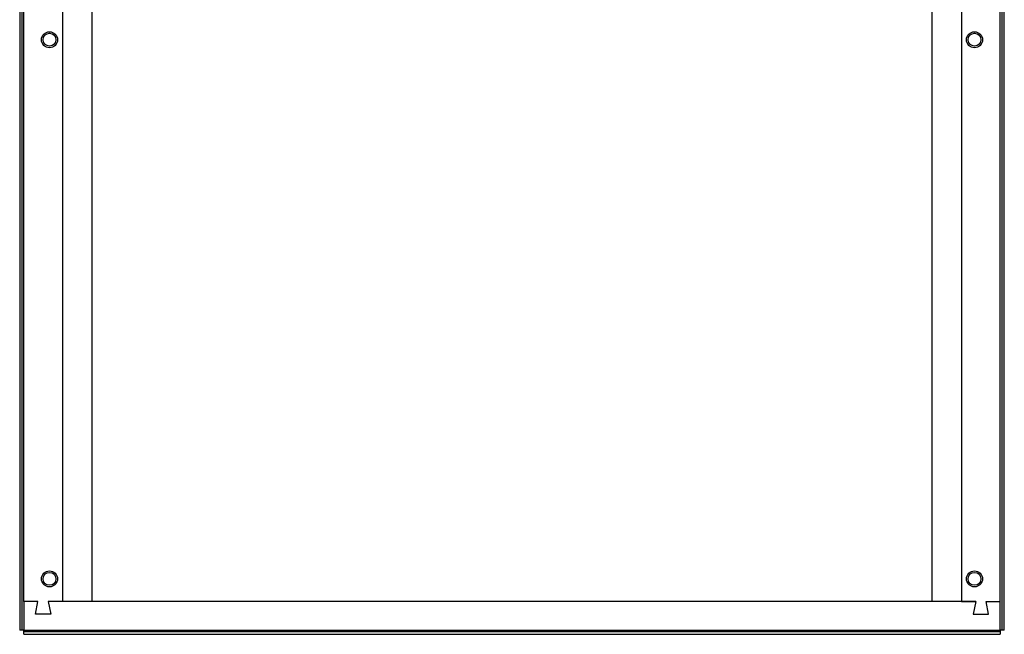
# Model space of a CAD drawing. Extents: x 8 to 124, y 2 to 77.
# Tile 4 of 11: x 50 to 69, y 6 to 18. Entities that reach past the tile are written whole.
import ezdxf

# ---------------------------------------------------------------- set-up
doc = ezdxf.new("R2010")
doc.units = 0
doc.layers.add('BODY', color=3, linetype='CONTINUOUS')

msp = doc.modelspace()

# ---------------------------------------------------------------- linework, layer by layer
at = {"layer": 'BODY', "linetype": 'CONTINUOUS'}
for p, q in [((49.778, 56.364), (49.778, 6.367)), ((49.828, 6.367), (49.828, 56.364)), ((68.888, 56.364), (68.888, 6.367)), ((68.938, 6.367), (68.938, 56.364)), ((49.858, 6.926), (49.858, 55.806)), ((68.858, 6.926), (68.858, 55.806)), ((50.608, 29.651), (50.608, 6.926)), ((68.108, 29.651), (68.108, 6.926)), ((51.183, 18.831), (51.183, 6.926)), ((67.528, 18.896), (67.528, 6.926)), ((50.133, 6.926), (49.858, 6.926)), ((49.858, 6.926), (49.858, 6.366)), ((50.083, 6.676), (50.133, 6.926)), ((50.608, 6.926), (50.333, 6.926)), ((50.333, 6.926), (50.383, 6.676)), ((68.383, 6.926), (50.333, 6.926)), ((68.108, 6.926), (68.383, 6.926)), ((68.383, 6.926), (68.333, 6.676)), ((68.583, 6.926), (68.858, 6.926)), ((68.633, 6.676), (68.583, 6.926)), ((68.858, 6.366), (68.858, 6.926)), ((50.383, 6.676), (50.083, 6.676)), ((68.333, 6.676), (68.633, 6.676)), ((49.828, 6.367), (49.778, 6.367)), ((49.858, 6.367), (49.828, 6.367)), ((49.858, 6.366), (68.858, 6.366)), ((49.859, 6.336), (49.859, 6.366)), ((68.857, 6.336), (49.859, 6.336)), ((49.859, 6.286), (49.859, 6.336)), ((68.857, 6.366), (68.857, 6.336)), ((68.857, 6.336), (68.857, 6.286)), ((68.888, 6.367), (68.858, 6.367)), ((68.938, 6.367), (68.888, 6.367)), ((49.859, 6.286), (68.857, 6.286))]:
    msp.add_line(p, q, dxfattribs=at)
for centre, radius in [((50.358, 17.866), 0.156), ((68.358, 17.866), 0.156), ((50.358, 17.866), 0.125), ((68.358, 17.866), 0.125), ((50.358, 7.366), 0.156), ((50.358, 7.366), 0.125), ((68.358, 7.366), 0.156), ((68.358, 7.366), 0.125)]:
    msp.add_circle(centre, radius, dxfattribs=at)

doc.saveas('drawing.dxf')
